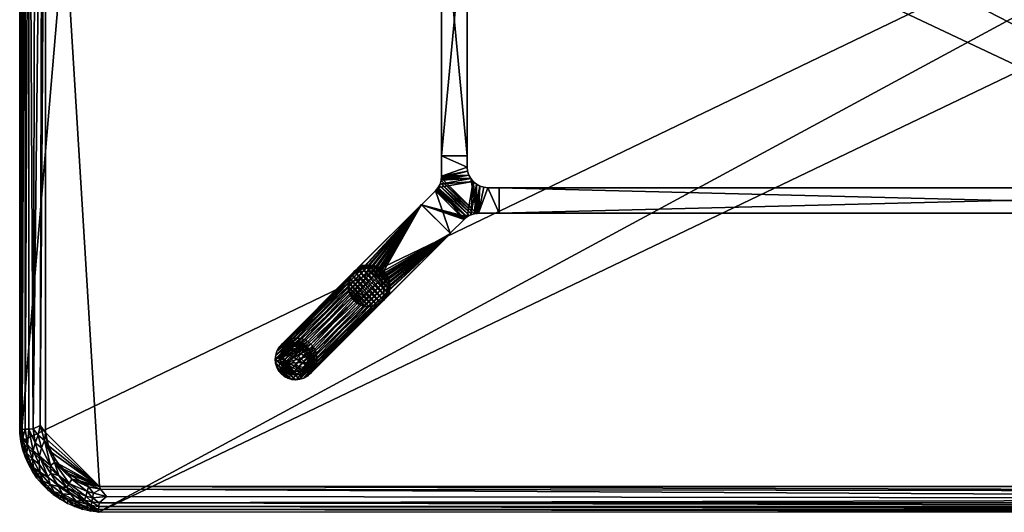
# Model space of a CAD drawing. Header units: inches. Extents: x 0 to 96, y -48 to 0.
# Tile 1 of 4: x 0 to 48, y -48 to -24. Entities that reach past the tile are written whole.
import ezdxf

# ---------------------------------------------------------------- set-up
doc = ezdxf.new("R2010")
doc.units = ezdxf.units.IN
for name, color, linetype in [('AFUTL-3-EDPL', 19, 'Continuous'), ('AFUTL-3-GDPL', 19, 'Continuous'), ('AFUTL-3-HWPT', 4, 'Continuous'), ('AFUTL-3-LGWD', 15, 'Continuous'), ('AFUTL-3-TPWD', 15, 'Continuous')]:
    doc.layers.add(name, color=color, linetype=linetype)

msp = doc.modelspace()

# ---------------------------------------------------------------- meshes
at = {"layer": 'AFUTL-3-EDPL'}
mesh = msp.add_polyface(dxfattribs=at)
corners = [(0.773, -4.23, 41.14), (0.65, -43.939, 41.215), (0.446, -4.05, 41.371), (0.747, -3.385, 41.215), (1.057, -3.131, 41.092), (0.906, -3.752, 41.092), (0.268, -43.957, 41.556), (0.268, -4.041, 41.556), (0.342, -2.884, 41.766), (0.375, -3.294, 41.556), (0.231, -3.26, 41.766), (1.127, -2.437, 41.215), (0.144, -3.067, 42.047), (0.12, -4.034, 41.766), (0, -44.16, 42.047), (0, -3.838, 42.047), (1.404, -3.24, 40.976), (1.254, -3.895, 40.976), (0.998, -43.768, 41.041), (1.118, -4.082, 41.005), (0.48, -3.691, 41.371), (0.683, -3.72, 41.215), (1.254, -44.104, 40.976), (0.12, -43.964, 41.766), (0.157, -3.644, 41.766), (0.65, -2.99, 41.371), (0.622, -2.581, 41.556), (0.054, -3.449, 42.047)]
mesh.append_faces([[corners[k] for k in face] for face in [(8, 9, 10), (10, 12, 8), (4, 16, 5), (22, 18, 17), (17, 19, 16), (3, 5, 21), (20, 21, 2), (24, 7, 13), (13, 15, 24), (10, 9, 24), (24, 27, 10)]], dxfattribs={"vtx0": -1, "vtx1": -1})
mesh.append_faces([[corners[k] for k in face] for face in [(4, 3, 11), (9, 20, 7), (24, 9, 7), (9, 25, 20), (25, 9, 26), (5, 16, 19), (0, 5, 19), (0, 21, 5), (2, 21, 0)]], dxfattribs={"vtx0": -1, "vtx1": -1, "vtx2": -1})
mesh.append_faces([[corners[k] for k in face] for face in [(3, 4, 5), (2, 6, 7), (13, 14, 15), (17, 18, 19), (20, 3, 21), (7, 23, 13), (24, 15, 27), (19, 1, 0), (11, 3, 25), (7, 20, 2), (10, 27, 12)]], dxfattribs={"vtx0": -1, "vtx2": -1})
mesh.append_faces([[corners[k] for k in face] for face in [(0, 1, 2), (25, 3, 20)]], dxfattribs={"vtx1": -1, "vtx2": -1})
mesh = msp.add_polyface(dxfattribs=at)
corners = [(1.118, -4.082, 41.005), (0.998, -43.768, 41.041), (0.65, -43.939, 41.215), (0.12, -4.034, 41.766), (0.12, -43.964, 41.766), (0, -44.16, 42.047), (1.057, -44.867, 41.092), (0.747, -44.613, 41.215), (0.906, -44.246, 41.092), (0.622, -45.417, 41.556), (0.342, -45.115, 41.766), (0.375, -44.704, 41.556), (0.97, -45.258, 41.215), (0.65, -45.008, 41.371), (0.446, -4.05, 41.371), (0.446, -43.948, 41.371), (0.268, -43.957, 41.556), (0.231, -44.739, 41.766), (1.202, -44.503, 41.005), (1.495, -45.717, 41.092), (0.157, -44.354, 41.766), (0.054, -44.549, 42.047), (1.254, -44.104, 40.976), (1.695, -45.362, 40.976), (1.692, -45.577, 41.005), (0.269, -45.303, 42.047), (0.144, -44.931, 42.047), (1.404, -44.758, 40.976), (0.268, -4.041, 41.556)]
mesh.append_faces([[corners[k] for k in face] for face in [(18, 22, 27)]], dxfattribs={"vtx0": -1})
mesh.append_faces([[corners[k] for k in face] for face in [(6, 18, 19), (14, 2, 15), (13, 15, 7), (10, 25, 17), (8, 2, 1), (17, 26, 20)]], dxfattribs={"vtx0": -1, "vtx1": -1})
mesh.append_faces([[corners[k] for k in face] for face in [(6, 7, 8), (9, 10, 11), (6, 8, 18), (11, 16, 15), (11, 20, 16), (1, 22, 18), (12, 7, 6), (18, 23, 24), (7, 2, 8), (7, 15, 2)]], dxfattribs={"vtx0": -1, "vtx1": -1, "vtx2": -1})
mesh.append_faces([[corners[k] for k in face] for face in [(12, 13, 7), (9, 11, 13), (18, 8, 1)]], dxfattribs={"vtx0": -1, "vtx2": -1})
mesh.append_faces([[corners[k] for k in face] for face in [(20, 21, 4), (27, 23, 18)]], dxfattribs={"vtx1": -1})
mesh.append_faces([[corners[k] for k in face] for face in [(0, 1, 2), (14, 15, 16), (10, 17, 11), (25, 26, 17), (13, 11, 15), (20, 4, 16), (28, 16, 4), (17, 20, 11)]], dxfattribs={"vtx1": -1, "vtx2": -1})
mesh.append_faces([[corners[k] for k in face] for face in [(3, 4, 5), (21, 5, 4), (26, 21, 20)]], dxfattribs={"vtx2": -1})
mesh = msp.add_polyface(dxfattribs=at)
corners = [(1.121, -46.464, 41.766), (1.091, -46.631, 42.047), (0.879, -46.156, 41.766), (1.493, -46.64, 41.556), (0.999, -46.07, 41.556), (1.367, -46.25, 41.371), (0.667, -45.826, 41.766), (0.618, -46.005, 42.047), (0.487, -45.478, 41.766), (1.671, -47.16, 42.047), (1.369, -46.909, 42.047), (1.391, -46.747, 41.766), (0.949, -45.663, 41.371), (0.65, -45.008, 41.371), (0.97, -45.258, 41.215), (1.495, -45.717, 41.092), (1.522, -46.116, 41.215), (0.622, -45.417, 41.556), (0.84, -46.329, 42.047), (1.057, -44.867, 41.092), (0.427, -45.663, 42.047), (1.202, -44.503, 41.005), (1.692, -45.577, 41.005), (1.889, -46.747, 41.371), (1.687, -47.004, 41.766), (1.913, -46.2, 41.092), (0.269, -45.303, 42.047), (0.342, -45.115, 41.766)]
mesh.append_faces([[corners[k] for k in face] for face in [(0, 1, 2), (6, 7, 8), (12, 13, 14), (5, 4, 12), (11, 3, 24), (8, 20, 27), (2, 18, 6), (11, 10, 0)]], dxfattribs={"vtx0": -1, "vtx1": -1})
mesh.append_faces([[corners[k] for k in face] for face in [(3, 4, 5), (14, 15, 16), (3, 0, 4), (21, 22, 15), (4, 6, 17), (5, 23, 3), (12, 17, 13), (4, 17, 12), (15, 25, 16)]], dxfattribs={"vtx0": -1, "vtx1": -1, "vtx2": -1})
mesh.append_faces([[corners[k] for k in face] for face in [(14, 16, 5)]], dxfattribs={"vtx0": -1, "vtx2": -1})
mesh.append_faces([[corners[k] for k in face] for face in [(9, 10, 11), (6, 8, 17), (1, 18, 2), (19, 15, 14), (7, 20, 8), (0, 2, 4), (5, 16, 23), (11, 24, 9), (10, 1, 0), (18, 7, 6), (20, 26, 27), (8, 27, 17), (2, 6, 4), (11, 0, 3)]], dxfattribs={"vtx1": -1, "vtx2": -1})
mesh.append_faces([[corners[k] for k in face] for face in [(5, 12, 14)]], dxfattribs={"vtx2": -1})
mesh = msp.add_polyface(dxfattribs=at)
corners = [(2.697, -47.731, 42.047), (2.702, -47.59, 41.766), (3.069, -47.856, 42.047), (1.522, -46.116, 41.215), (2.293, -46.785, 41.215), (1.889, -46.747, 41.371), (2.495, -47.137, 41.371), (3.164, -47.405, 41.371), (2.346, -47.427, 41.766), (1.695, -45.362, 40.976), (1.889, -45.636, 40.976), (1.692, -45.577, 41.005), (2.364, -46.111, 40.976), (2.546, -46.391, 41.005), (2.932, -46.468, 40.976), (2.006, -47.231, 41.766), (1.995, -47.382, 42.047), (1.687, -47.004, 41.766), (1.913, -46.2, 41.092), (2.337, -47.573, 42.047), (2.086, -47.107, 41.556), (2.757, -47.452, 41.556), (1.493, -46.64, 41.556), (2.415, -46.594, 41.092), (3.222, -47.209, 41.215), (3.354, -46.759, 41.005), (3.285, -46.992, 41.092), (1.495, -45.717, 41.092), (1.671, -47.16, 42.047), (3.072, -47.718, 41.766)]
mesh.append_faces([[corners[k] for k in face] for face in [(14, 13, 12)]], dxfattribs={"vtx0": -1})
mesh.append_faces([[corners[k] for k in face] for face in [(0, 1, 2), (15, 16, 17), (17, 20, 15), (4, 23, 24), (8, 21, 1), (23, 13, 26), (19, 8, 0), (28, 17, 16), (1, 21, 29), (8, 19, 15), (15, 20, 8)]], dxfattribs={"vtx0": -1, "vtx1": -1})
mesh.append_faces([[corners[k] for k in face] for face in [(18, 4, 3), (22, 20, 17), (14, 25, 13), (8, 20, 21), (5, 20, 22), (20, 6, 21), (20, 5, 6), (11, 13, 23), (27, 11, 18)]], dxfattribs={"vtx0": -1, "vtx1": -1, "vtx2": -1})
mesh.append_faces([[corners[k] for k in face] for face in [(3, 4, 5), (0, 8, 1), (15, 19, 16), (21, 6, 7), (11, 23, 18), (7, 4, 24)]], dxfattribs={"vtx0": -1, "vtx2": -1})
mesh.append_faces([[corners[k] for k in face] for face in [(6, 4, 7)]], dxfattribs={"vtx1": -1})
mesh.append_faces([[corners[k] for k in face] for face in [(9, 10, 11), (12, 13, 11), (18, 23, 4), (10, 12, 11)]], dxfattribs={"vtx1": -1, "vtx2": -1})
mesh.append_faces([[corners[k] for k in face] for face in [(5, 4, 6)]], dxfattribs={"vtx2": -1})
mesh = msp.add_polyface(dxfattribs=at)
corners = [(3.872, -47.541, 41.371), (92.145, -47.719, 41.556), (3.855, -47.719, 41.556), (3.936, -46.872, 41.005), (92.109, -47.338, 41.215), (4.232, -47.227, 41.14), (3.222, -47.209, 41.215), (2.415, -46.594, 41.092), (3.285, -46.992, 41.092), (3.515, -47.49, 41.371), (3.553, -47.289, 41.215), (3.596, -47.067, 41.092), (3.841, -47.866, 41.766), (92.16, -48, 42.047), (3.84, -48, 42.047), (3.451, -47.946, 42.047), (3.072, -47.718, 41.766), (3.453, -47.81, 41.766), (2.757, -47.452, 41.556), (3.164, -47.405, 41.371), (3.481, -47.665, 41.556), (3.354, -46.759, 41.005), (2.546, -46.391, 41.005), (92.159, -47.866, 41.766), (3.896, -46.746, 40.976), (3.242, -46.596, 40.976), (91.768, -47.002, 41.041), (3.069, -47.856, 42.047), (2.702, -47.59, 41.766), (2.932, -46.468, 40.976)]
mesh.append_faces([[corners[k] for k in face] for face in [(6, 8, 10), (20, 9, 2), (15, 17, 14), (9, 10, 0), (16, 20, 17), (24, 3, 25), (8, 21, 11), (27, 16, 15), (17, 20, 12), (19, 6, 9), (25, 21, 29)]], dxfattribs={"vtx0": -1, "vtx1": -1})
mesh.append_faces([[corners[k] for k in face] for face in [(5, 11, 3), (18, 19, 20), (11, 21, 3), (8, 22, 21), (16, 18, 20), (5, 10, 11), (0, 10, 5), (25, 3, 21)]], dxfattribs={"vtx0": -1, "vtx1": -1, "vtx2": -1})
mesh.append_faces([[corners[k] for k in face] for face in [(0, 1, 2), (3, 4, 5), (6, 7, 8), (2, 9, 0), (12, 13, 14), (15, 16, 17), (9, 6, 10), (12, 20, 2), (2, 23, 12), (24, 26, 3), (10, 8, 11), (14, 17, 12), (20, 19, 9), (27, 28, 16)]], dxfattribs={"vtx0": -1, "vtx2": -1})
mesh.append_faces([[corners[k] for k in face] for face in [(5, 4, 0)]], dxfattribs={"vtx1": -1, "vtx2": -1})
mesh = msp.add_polyface(dxfattribs=at)
corners = [(3.855, -47.719, 41.556), (92.145, -47.719, 41.556), (92.159, -47.866, 41.766), (3.872, -47.541, 41.371), (92.109, -47.338, 41.215), (92.128, -47.541, 41.371), (93.303, -47.731, 42.047), (92.931, -47.856, 42.047), (92.928, -47.718, 41.766), (92.104, -46.746, 40.976), (91.768, -47.002, 41.041), (3.896, -46.746, 40.976), (93.308, -46.754, 41.092), (92.404, -47.067, 41.092), (92.927, -46.662, 41.005), (92.547, -47.81, 41.766), (92.836, -47.405, 41.371), (93.243, -47.452, 41.556), (92.519, -47.665, 41.556), (92.549, -47.946, 42.047), (3.936, -46.872, 41.005), (93.411, -46.955, 41.215), (92.778, -47.209, 41.215), (93.298, -47.59, 41.766), (93.505, -47.137, 41.371), (92.16, -48, 42.047), (3.841, -47.866, 41.766), (93.068, -46.468, 40.976), (93.454, -46.391, 41.005), (92.758, -46.596, 40.976)]
mesh.append_faces([[corners[k] for k in face] for face in [(3, 4, 5), (9, 10, 11), (15, 19, 2), (23, 6, 8), (13, 4, 10), (18, 15, 1), (8, 7, 15)]], dxfattribs={"vtx0": -1, "vtx1": -1})
mesh.append_faces([[corners[k] for k in face] for face in [(12, 13, 14), (16, 5, 4), (17, 18, 16), (14, 13, 9), (12, 21, 13), (24, 16, 22), (17, 8, 18), (22, 4, 13), (22, 16, 4), (16, 18, 5), (14, 27, 28)]], dxfattribs={"vtx0": -1, "vtx1": -1, "vtx2": -1})
mesh.append_faces([[corners[k] for k in face] for face in [(9, 13, 10), (14, 29, 27)]], dxfattribs={"vtx0": -1, "vtx2": -1})
mesh.append_faces([[corners[k] for k in face] for face in [(0, 1, 2), (6, 7, 8), (15, 2, 1), (20, 10, 4), (21, 22, 13), (23, 8, 17), (19, 25, 2), (26, 2, 25), (3, 5, 1), (7, 19, 15), (18, 1, 5), (8, 15, 18), (9, 29, 14)]], dxfattribs={"vtx1": -1, "vtx2": -1})
at = {"layer": 'AFUTL-3-GDPL'}
mesh = msp.add_polyface(dxfattribs=at)
corners = [(13.385, -41.309), (14.14, -40.108), (12.885, -40.738, 0.531), (13.055, -39.86), (13.685, -39.938, 0.531), (12.807, -40.945), (13.915, -40.968, 0.531), (14.256, -40.615), (13.09, -40.033, 0.531), (13.892, -41.193), (12.691, -40.438), (13.562, -39.744), (14.083, -40.39, 0.531), (13.337, -41.136, 0.531), (13.892, -39.86, 0.177), (12.917, -39.97, 0.177), (14.14, -40.945, 0.177), (12.807, -40.945, 0.177), (13.055, -41.193, 0.177), (13.892, -41.193, 0.177), (14.217, -40.266, 0.177), (13.213, -39.783, 0.177), (12.691, -40.615, 0.177), (13.385, -41.309, 0.177), (12.73, -40.266, 0.177), (14.256, -40.615, 0.177), (13.562, -39.744, 0.177), (12.856, -40.429, 0.531), (13.376, -39.909, 0.531), (14.074, -40.701, 0.531), (14.14, -40.945), (13.892, -39.86), (13.055, -41.193), (12.807, -40.108), (13.648, -41.127, 0.531), (13.06, -40.995, 0.531), (13.942, -40.113, 0.531), (12.98, -40.143, 0.531), (14.03, -39.97, 0.177), (13.734, -41.27, 0.177), (13.562, -41.309), (12.691, -40.615), (14.256, -40.438), (13.385, -39.744), (12.691, -40.438, 0.177), (13.562, -41.309, 0.177), (14.14, -40.108, 0.177), (12.807, -40.108, 0.177), (13.213, -41.27, 0.177), (14.256, -40.438, 0.177), (13.055, -39.86, 0.177), (12.917, -41.083, 0.177)]
mesh.append_faces([[corners[k] for k in face] for face in [(4, 14, 26), (35, 51, 18), (6, 19, 16), (12, 49, 20), (34, 45, 39), (28, 26, 21), (36, 46, 38), (21, 43, 3), (47, 33, 24), (29, 16, 25), (51, 32, 18), (48, 32, 0), (13, 48, 23), (39, 40, 9), (20, 42, 1), (46, 1, 38), (50, 3, 15), (2, 22, 17), (48, 0, 23), (45, 40, 39), (24, 33, 10), (49, 42, 20), (26, 43, 21), (4, 26, 28), (6, 16, 29), (38, 1, 31), (51, 5, 32), (15, 3, 33), (38, 31, 14), (39, 9, 19), (26, 11, 43), (27, 24, 44), (24, 10, 44), (20, 1, 46), (15, 33, 47), (18, 32, 48), (21, 3, 50), (17, 5, 51)]])
mesh.append_faces([[corners[k] for k in face] for face in [(13, 45, 34), (37, 24, 27), (12, 46, 36), (19, 30, 16), (22, 5, 17), (16, 7, 25), (14, 11, 26), (27, 22, 2), (1, 11, 31), (5, 0, 32), (34, 19, 6), (36, 14, 4), (37, 28, 8), (45, 0, 40), (22, 10, 41), (49, 7, 42), (37, 15, 47), (13, 18, 48), (12, 25, 49), (8, 21, 50), (35, 17, 51)]], dxfattribs={"vtx0": -1})
mesh.append_faces([[corners[k] for k in face] for face in [(33, 9, 10), (30, 3, 7), (42, 11, 1), (27, 28, 37), (41, 0, 5), (2, 4, 27), (9, 33, 30), (8, 15, 37), (10, 40, 41), (7, 43, 42)]], dxfattribs={"vtx0": -1, "vtx1": -1})
mesh.append_faces([[corners[k] for k in face] for face in [(10, 9, 40), (7, 3, 43), (27, 4, 28), (2, 6, 29), (30, 33, 3), (2, 36, 4), (41, 40, 0), (42, 43, 11)]], dxfattribs={"vtx0": -1, "vtx2": -1})
mesh.append_faces([[corners[k] for k in face] for face in [(28, 21, 8), (29, 25, 12), (35, 18, 13), (44, 10, 22), (2, 17, 35), (35, 13, 2), (23, 0, 45), (25, 7, 49)]], dxfattribs={"vtx1": -1})
mesh.append_faces([[corners[k] for k in face] for face in [(29, 12, 2), (12, 36, 2), (13, 34, 2), (34, 6, 2)]], dxfattribs={"vtx1": -1, "vtx2": -1})
mesh.append_faces([[corners[k] for k in face] for face in [(37, 47, 24), (27, 44, 22), (14, 31, 11), (16, 30, 7), (22, 41, 5), (8, 50, 15), (19, 9, 30), (36, 38, 14), (34, 39, 19), (13, 23, 45), (12, 20, 46)]], dxfattribs={"vtx2": -1})
at = {"layer": 'AFUTL-3-HWPT'}
mesh = msp.add_polyface(dxfattribs=at)
corners = [(20.567, -17.375, 38.976), (21.817, -17.375, 38.976), (21.817, -30.625, 38.976), (20.567, -30.625, 38.976), (20.567, -17.375, 40.976), (20.567, -30.625, 40.976), (21.817, -30.625, 40.976), (21.817, -17.375, 40.976)]
mesh.append_faces([[corners[k] for k in face] for face in [(3, 1, 2), (4, 3, 5), (2, 5, 3), (6, 1, 7), (6, 4, 5), (7, 0, 4)]], dxfattribs={"vtx0": -1})
mesh.append_faces([[corners[k] for k in face] for face in [(0, 1, 3), (0, 3, 4), (6, 5, 2), (2, 1, 6), (7, 4, 6), (1, 0, 7)]], dxfattribs={"vtx1": -1})
mesh = msp.add_polyface(dxfattribs=at)
corners = [(20.985, -34.407, 40.976), (20.985, -34.407, 39.008), (21.666, -33.726, 38.986), (21.666, -33.726, 40.976), (19.593, -33.015, 39.008), (19.593, -33.015, 40.976), (20.274, -32.334, 40.976), (20.274, -32.334, 38.986), (23.375, -33.433, 38.976), (23.375, -33.433, 40.976), (22.373, -33.433, 40.976), (22.373, -33.433, 38.976), (23.375, -32.183, 38.976), (23.375, -32.183, 40.976), (22.178, -33.452, 40.976), (21.991, -33.509, 40.976), (21.818, -33.601, 40.976), (21.712, -33.682, 38.984), (21.761, -33.642, 38.983), (21.813, -33.605, 38.981), (21.921, -33.541, 38.979), (22.038, -33.491, 38.977), (22.159, -33.456, 38.977), (22.281, -33.437, 38.976), (22.312, -33.435, 38.976), (22.343, -33.433, 38.976), (20.399, -32.182, 40.976), (20.491, -32.009, 40.976), (20.548, -31.822, 40.976), (20.567, -31.627, 40.976), (20.567, -31.627, 38.976), (20.567, -31.657, 38.976), (20.565, -31.688, 38.976), (20.563, -31.719, 38.976), (20.544, -31.841, 38.977), (20.509, -31.962, 38.977), (20.459, -32.079, 38.979), (20.395, -32.187, 38.981), (20.358, -32.239, 38.983), (20.318, -32.288, 38.984), (22.817, -32.183, 38.976), (22.817, -32.183, 40.976), (22.622, -32.164, 40.976), (22.434, -32.107, 40.976), (22.262, -32.014, 40.976), (22.11, -31.89, 40.976), (21.986, -31.738, 40.976), (21.893, -31.566, 40.976), (21.836, -31.378, 40.976), (21.817, -31.183, 40.976), (21.817, -30.625, 40.976), (20.567, -30.625, 40.976), (20.567, -30.625, 38.976), (22.622, -32.164, 38.976), (22.434, -32.107, 38.976), (22.262, -32.014, 38.976), (22.11, -31.89, 38.976), (21.986, -31.738, 38.976), (21.893, -31.566, 38.976), (21.836, -31.378, 38.976), (21.817, -31.183, 38.976), (21.817, -30.625, 38.976)]
mesh.append_faces([[corners[k] for k in face] for face in [(1, 5, 4), (9, 12, 13), (41, 9, 13), (30, 51, 52), (59, 49, 48), (58, 48, 47), (57, 47, 46), (56, 46, 45), (55, 45, 44), (54, 44, 43), (53, 43, 42), (60, 52, 61), (52, 50, 61)]], dxfattribs={"vtx0": -1})
mesh.append_faces([[corners[k] for k in face] for face in [(4, 6, 7), (8, 10, 11), (14, 23, 10), (15, 21, 14), (21, 15, 20), (20, 16, 19), (19, 16, 18), (18, 3, 17), (17, 3, 2), (26, 38, 6), (27, 36, 26), (36, 27, 35), (35, 28, 34), (34, 28, 33), (33, 29, 32), (32, 29, 31), (31, 29, 30), (13, 40, 41), (6, 3, 26), (45, 15, 44), (44, 14, 43), (43, 10, 42), (42, 10, 41), (26, 45, 27), (27, 46, 28), (28, 47, 29), (60, 49, 59), (61, 49, 60), (33, 23, 34), (34, 22, 35), (35, 21, 36), (36, 20, 37), (25, 54, 11), (54, 23, 55), (55, 23, 56), (56, 23, 57), (57, 33, 58), (58, 33, 59), (59, 30, 60), (2, 4, 17), (17, 4, 18), (18, 4, 19)]], dxfattribs={"vtx0": -1, "vtx1": -1})
mesh.append_faces([[corners[k] for k in face] for face in [(26, 16, 45), (57, 23, 33)]], dxfattribs={"vtx0": -1, "vtx1": -1, "vtx2": -1})
mesh.append_faces([[corners[k] for k in face] for face in [(3, 1, 2), (10, 23, 24), (10, 24, 25), (14, 21, 22), (14, 22, 23), (20, 15, 16), (18, 16, 3), (6, 38, 39), (6, 39, 7), (26, 36, 37), (26, 37, 38), (35, 27, 28), (33, 28, 29), (6, 0, 3), (26, 3, 16), (45, 16, 15), (44, 15, 14), (43, 14, 10), (41, 10, 9), (27, 45, 46), (28, 46, 47), (29, 47, 48), (29, 48, 49), (49, 51, 29), (40, 42, 41), (34, 23, 22), (35, 22, 21), (36, 21, 20), (37, 20, 19), (11, 54, 53), (11, 53, 40), (54, 24, 23), (59, 33, 32), (59, 32, 31), (60, 30, 52), (40, 8, 11), (19, 4, 7), (19, 7, 39), (19, 38, 37)]], dxfattribs={"vtx0": -1, "vtx2": -1})
mesh.append_faces([[corners[k] for k in face] for face in [(0, 1, 3), (5, 6, 4), (9, 10, 8), (0, 5, 1), (8, 12, 9), (12, 40, 13), (5, 0, 6), (50, 51, 49), (59, 48, 58), (58, 47, 57), (57, 46, 56), (56, 45, 55), (55, 44, 54), (54, 43, 53), (53, 42, 40), (50, 49, 61), (12, 8, 40), (1, 4, 2), (51, 50, 52)]], dxfattribs={"vtx1": -1})
mesh.append_faces([[corners[k] for k in face] for face in [(25, 11, 10), (29, 51, 30), (25, 24, 54), (31, 30, 59), (39, 38, 19)]], dxfattribs={"vtx1": -1, "vtx2": -1})
mesh = msp.add_polyface(dxfattribs=at)
corners = [(23.375, -33.433, 38.976), (23.375, -32.183, 38.976), (72.625, -32.183, 38.976), (72.625, -33.433, 38.976), (23.375, -32.183, 40.976), (72.625, -32.183, 40.976), (72.625, -33.433, 40.976), (23.375, -33.433, 40.976)]
mesh.append_faces([[corners[k] for k in face] for face in [(3, 1, 2), (5, 1, 4), (2, 6, 3), (7, 3, 6), (7, 5, 4), (0, 4, 1)]], dxfattribs={"vtx0": -1})
mesh.append_faces([[corners[k] for k in face] for face in [(0, 1, 3), (2, 1, 5), (5, 6, 2), (0, 3, 7), (6, 5, 7), (7, 4, 0)]], dxfattribs={"vtx1": -1})
mesh = msp.add_polyface(dxfattribs=at)
corners = [(20.996, -34.418, 40.976), (19.582, -33.004, 40.976), (16.62, -35.966, 40.976), (16.679, -36.025, 40.976), (16.867, -35.971, 40.976), (17.061, -35.953, 40.976), (17.254, -35.973, 40.976), (17.439, -36.03, 40.976), (17.609, -36.121, 40.976), (17.757, -36.243, 40.976), (17.879, -36.391, 40.976), (17.97, -36.561, 40.976), (18.027, -36.746, 40.976), (18.047, -36.939, 40.976), (18.029, -37.133, 40.976), (17.975, -37.321, 40.976), (18.034, -37.38, 40.976), (17.734, -37.681, 38.976), (20.996, -34.418, 38.976), (19.582, -33.004, 38.976), (16.319, -36.266, 38.976), (17.675, -37.622, 38.976), (16.378, -36.325, 38.976), (17.729, -37.434, 38.976), (17.746, -37.24, 38.976), (17.726, -37.047, 38.976), (17.67, -36.862, 38.976), (17.579, -36.692, 38.976), (17.457, -36.543, 38.976), (17.308, -36.421, 38.976), (17.138, -36.33, 38.976), (16.953, -36.274, 38.976), (16.76, -36.254, 38.976), (16.566, -36.271, 38.976)]
mesh.append_faces([[corners[k] for k in face] for face in [(16, 18, 0), (19, 2, 1), (16, 21, 17), (20, 3, 2), (23, 15, 14), (24, 14, 13), (25, 13, 12), (26, 12, 11), (27, 11, 10), (28, 10, 9), (28, 8, 29), (29, 7, 30), (30, 6, 31), (31, 5, 32), (32, 4, 33), (33, 3, 22), (1, 18, 19)]], dxfattribs={"vtx0": -1})
mesh.append_faces([[corners[k] for k in face] for face in [(1, 9, 0), (2, 4, 1), (17, 23, 18), (18, 28, 19)]], dxfattribs={"vtx0": -1, "vtx1": -1})
mesh.append_faces([[corners[k] for k in face] for face in [(0, 9, 10), (0, 10, 11), (1, 4, 5), (1, 5, 6), (1, 7, 8), (1, 8, 9), (0, 12, 13), (0, 13, 14), (14, 16, 0), (18, 23, 24), (18, 24, 25), (18, 26, 27), (18, 27, 28), (19, 28, 29), (19, 29, 30), (19, 31, 32), (19, 32, 33), (33, 20, 19)]], dxfattribs={"vtx0": -1, "vtx2": -1})
mesh.append_faces([[corners[k] for k in face] for face in [(15, 16, 14), (17, 18, 16), (20, 2, 19), (15, 21, 16), (22, 3, 20), (22, 20, 33), (21, 15, 23), (23, 14, 24), (24, 13, 25), (25, 12, 26), (26, 11, 27), (27, 10, 28), (0, 18, 1)]], dxfattribs={"vtx1": -1})
mesh.append_faces([[corners[k] for k in face] for face in [(6, 7, 1), (11, 12, 0), (25, 26, 18), (30, 31, 19)]], dxfattribs={"vtx1": -1, "vtx2": -1})
mesh.append_faces([[corners[k] for k in face] for face in [(2, 3, 4), (17, 21, 23), (28, 9, 8), (29, 8, 7), (30, 7, 6), (31, 6, 5), (32, 5, 4), (33, 4, 3)]], dxfattribs={"vtx2": -1})
at = {"layer": 'AFUTL-3-LGWD'}
mesh = msp.add_polyface(dxfattribs=at)
corners = [(14.199, -39.801, 0.098), (14.047, -39.676, 0.098), (13.872, -39.584, 0.098), (13.683, -39.529, 0.098), (13.485, -39.511, 0.098), (13.286, -39.533, 0.098), (13.095, -39.593, 0.098), (12.919, -39.689, 0.098), (12.764, -39.817, 0.098), (12.636, -39.972, 0.098), (12.54, -40.148, 0.098), (12.48, -40.339, 0.098), (12.458, -40.538, 0.098), (12.476, -40.736, 0.098), (12.531, -40.925, 0.098), (12.623, -41.1, 0.098), (12.748, -41.252, 0.098), (12.9, -41.377, 0.098), (13.075, -41.469, 0.098), (13.264, -41.524, 0.098), (13.462, -41.542, 0.098), (13.661, -41.52, 0.098), (13.852, -41.46, 0.098), (14.028, -41.364, 0.098), (14.183, -41.236, 0.098), (14.311, -41.081, 0.098), (14.407, -40.905, 0.098), (14.467, -40.714, 0.098), (14.489, -40.515, 0.098), (14.471, -40.317, 0.098), (14.416, -40.128, 0.098), (14.324, -39.953, 0.098), (16.305, -37.695, 40.972), (16.181, -37.542, 40.972), (16.089, -37.368, 40.972), (16.033, -37.178, 40.972), (16.016, -36.98, 40.972), (16.037, -36.782, 40.972), (16.097, -36.591, 40.972), (16.193, -36.414, 40.972), (16.321, -36.259, 40.972), (16.476, -36.131, 40.972), (16.653, -36.035, 40.972), (16.844, -35.976, 40.972), (17.042, -35.954, 40.972), (17.24, -35.971, 40.972), (17.43, -36.027, 40.972), (17.604, -36.119, 40.972), (17.757, -36.243, 40.972), (17.881, -36.396, 40.972), (17.973, -36.57, 40.972), (18.029, -36.76, 40.972), (18.046, -36.958, 40.972), (18.024, -37.156, 40.972), (17.965, -37.347, 40.972), (17.869, -37.524, 40.972), (17.741, -37.679, 40.972), (17.586, -37.807, 40.972), (17.409, -37.903, 40.972), (17.218, -37.963, 40.972), (17.02, -37.984, 40.972), (16.822, -37.967, 40.972), (16.632, -37.911, 40.972), (16.458, -37.819, 40.972)]
mesh.append_faces([[corners[k] for k in face] for face in [(0, 47, 48), (46, 1, 2), (44, 3, 4), (42, 5, 6), (40, 7, 8), (38, 9, 10), (36, 11, 12), (34, 13, 14), (32, 15, 16), (63, 18, 62), (61, 20, 60), (59, 22, 58), (57, 24, 56), (55, 26, 54), (53, 28, 52), (51, 30, 50), (47, 49, 48), (23, 25, 24), (15, 17, 16), (7, 9, 8)]], dxfattribs={"vtx0": -1})
mesh.append_faces([[corners[k] for k in face] for face in [(1, 47, 0), (47, 1, 46), (45, 3, 44), (43, 5, 42), (41, 7, 40), (39, 9, 38), (37, 11, 36), (35, 13, 34), (33, 15, 32), (32, 17, 63), (62, 19, 61), (60, 21, 59), (58, 23, 57), (56, 25, 55), (54, 27, 53), (52, 29, 51), (50, 31, 49), (33, 63, 34), (34, 62, 35), (35, 61, 36), (36, 60, 37), (37, 59, 38), (38, 58, 39), (39, 57, 40), (40, 56, 41), (41, 55, 42), (42, 54, 43), (43, 53, 44), (44, 52, 45), (45, 51, 46), (46, 50, 47), (21, 27, 22), (22, 26, 23), (12, 20, 13), (13, 19, 14), (14, 18, 15), (11, 4, 12), (4, 11, 5), (5, 10, 6), (6, 9, 7)]], dxfattribs={"vtx0": -1, "vtx1": -1})
mesh.append_faces([[corners[k] for k in face] for face in [(12, 31, 21)]], dxfattribs={"vtx0": -1, "vtx1": -1, "vtx2": -1})
mesh.append_faces([[corners[k] for k in face] for face in [(45, 2, 3), (43, 4, 5), (41, 6, 7), (39, 8, 9), (37, 10, 11), (35, 12, 13), (33, 14, 15), (63, 17, 18), (61, 19, 20), (59, 21, 22), (57, 23, 24), (55, 25, 26), (53, 27, 28), (51, 29, 30), (49, 31, 0), (34, 63, 62), (35, 62, 61), (36, 61, 60), (37, 60, 59), (38, 59, 58), (39, 58, 57), (40, 57, 56), (41, 56, 55), (42, 55, 54), (43, 54, 53), (44, 53, 52), (45, 52, 51), (46, 51, 50), (47, 50, 49), (12, 0, 31), (21, 31, 30), (21, 30, 29), (21, 28, 27), (22, 27, 26), (23, 26, 25), (13, 20, 19), (14, 19, 18), (15, 18, 17), (12, 4, 3), (12, 3, 2), (5, 11, 10), (6, 10, 9)]], dxfattribs={"vtx0": -1, "vtx2": -1})
mesh.append_faces([[corners[k] for k in face] for face in [(46, 2, 45), (44, 4, 43), (42, 6, 41), (40, 8, 39), (38, 10, 37), (36, 12, 35), (34, 14, 33), (32, 63, 33)]], dxfattribs={"vtx1": -1})
mesh.append_faces([[corners[k] for k in face] for face in [(1, 0, 12), (29, 28, 21), (21, 20, 12), (2, 1, 12)]], dxfattribs={"vtx1": -1, "vtx2": -1})
mesh.append_faces([[corners[k] for k in face] for face in [(0, 48, 49), (32, 16, 17), (62, 18, 19), (60, 20, 21), (58, 22, 23), (56, 24, 25), (54, 26, 27), (52, 28, 29), (50, 30, 31)]], dxfattribs={"vtx2": -1})
at = {"layer": 'AFUTL-3-TPWD'}
mesh = msp.add_polyface(dxfattribs=at)
corners = [(3.84, 0.002, 42.047), (3.84, -48, 42.047), (96, -44.16, 42.047), (3.896, -46.746, 40.976), (3.896, -1.253, 40.976), (94.746, -44.104, 40.976), (92.549, -0.052, 42.047), (92.549, -47.946, 42.047), (94.746, -3.895, 40.976), (0.054, -3.449, 42.047), (0.054, -44.549, 42.047), (96, -3.838, 42.047), (93.887, -2.111, 40.976), (2.113, -2.111, 40.976), (93.887, -45.887, 40.976), (2.113, -45.887, 40.976), (92.104, -1.253, 40.976), (1.254, -3.895, 40.976), (92.104, -46.746, 40.976), (1.254, -44.104, 40.976), (95.573, -2.336, 42.047), (2.337, -0.426, 42.047), (95.573, -45.663, 42.047), (2.337, -47.573, 42.047), (94.468, -45.068, 40.976), (93.068, -1.531, 40.976), (2.932, -46.468, 40.976), (1.532, -2.93, 40.976), (94.468, -2.93, 40.976), (1.532, -45.068, 40.976), (2.932, -1.531, 40.976), (93.068, -46.468, 40.976), (0.427, -45.663, 42.047), (93.663, -47.573, 42.047), (93.663, -0.426, 42.047), (0.427, -2.336, 42.047), (94.631, -1.089, 42.047), (1.369, -46.909, 42.047), (1.091, -1.367, 42.047), (94.909, -46.631, 42.047), (1.311, -44.435, 40.976), (3.565, -1.309, 40.976), (92.435, -46.689, 40.976), (94.689, -3.563, 40.976), (3.565, -46.689, 40.976), (1.311, -3.563, 40.976), (92.435, -1.309, 40.976), (94.689, -44.435, 40.976), (1.404, -44.758, 40.976), (3.242, -1.402, 40.976), (92.758, -46.596, 40.976), (94.596, -3.24, 40.976), (1.404, -3.24, 40.976), (92.758, -1.402, 40.976), (94.596, -44.758, 40.976), (3.242, -46.596, 40.976), (94.111, -45.636, 40.976), (1.889, -2.362, 40.976), (2.364, -46.111, 40.976), (93.636, -1.887, 40.976), (93.636, -46.111, 40.976), (1.889, -45.636, 40.976), (94.111, -2.362, 40.976), (2.364, -1.887, 40.976), (93.362, -1.693, 40.976), (94.305, -45.362, 40.976)]
mesh.append_faces([[corners[k] for k in face] for face in [(38, 0, 21), (1, 37, 23), (2, 39, 22), (4, 49, 41), (55, 3, 44)]], dxfattribs={"vtx0": -1})
mesh.append_faces([[corners[k] for k in face] for face in [(10, 0, 9), (11, 7, 2), (5, 16, 8), (17, 3, 19), (48, 3, 29), (58, 3, 26), (29, 3, 61), (9, 0, 35), (35, 0, 38), (19, 3, 40), (26, 3, 55), (40, 3, 48), (15, 3, 58), (61, 3, 15)]], dxfattribs={"vtx0": -1, "vtx1": -1})
mesh.append_faces([[corners[k] for k in face] for face in [(11, 6, 1), (1, 6, 10), (4, 18, 17), (5, 18, 4)]], dxfattribs={"vtx0": -1, "vtx1": -1, "vtx2": -1})
mesh.append_faces([[corners[k] for k in face] for face in [(17, 18, 3), (10, 6, 0), (11, 1, 7), (5, 4, 16), (8, 53, 25), (2, 33, 39), (8, 25, 64), (4, 27, 57), (8, 62, 28), (5, 60, 31), (1, 10, 32), (2, 7, 33), (11, 34, 6), (4, 30, 49), (5, 42, 18), (8, 28, 51), (4, 17, 45), (8, 16, 46), (5, 54, 24), (5, 50, 42), (4, 45, 52), (5, 56, 14), (8, 59, 12), (8, 12, 62), (4, 13, 63), (5, 65, 56)]], dxfattribs={"vtx0": -1, "vtx2": -1})
mesh.append_faces([[corners[k] for k in face] for face in [(52, 27, 4), (31, 50, 5), (32, 37, 1), (24, 65, 5), (63, 30, 4), (36, 34, 11), (46, 53, 8), (57, 13, 4), (14, 60, 5), (64, 59, 8)]], dxfattribs={"vtx1": -1, "vtx2": -1})
mesh.append_faces([[corners[k] for k in face] for face in [(11, 20, 36), (51, 43, 8), (5, 47, 54)]], dxfattribs={"vtx2": -1})

doc.saveas('drawing.dxf')
